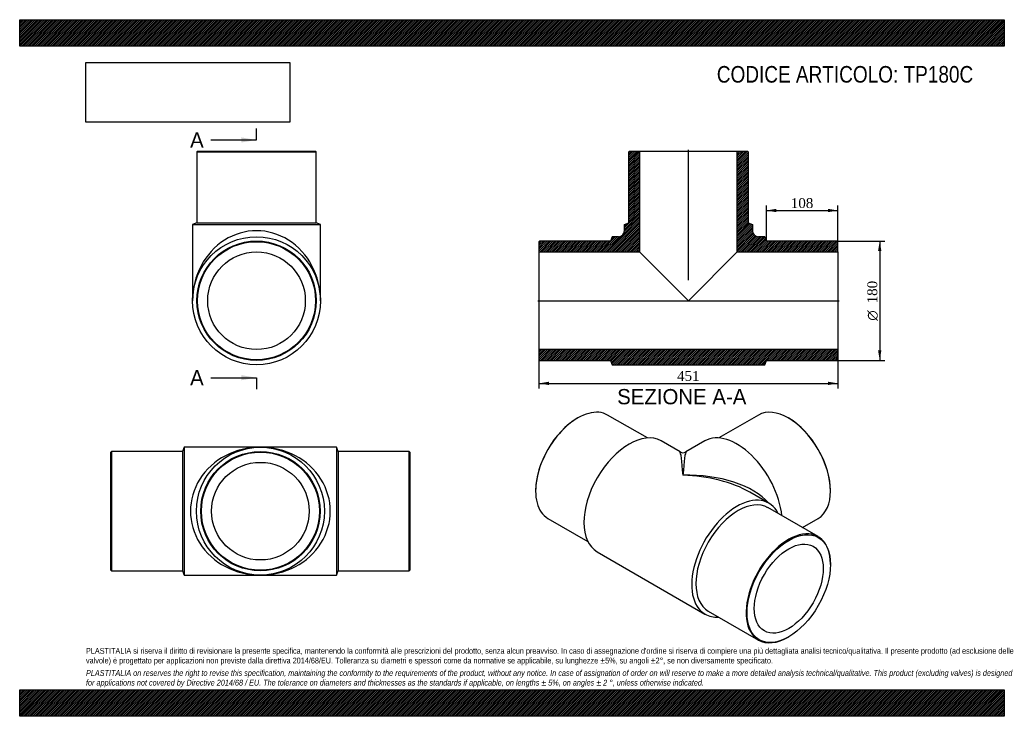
# Model space of a CAD drawing. Header units: millimetres. Extents: x 0 to 1485, y 0 to 1050.
import ezdxf
from ezdxf.enums import TextEntityAlignment as Align
from ezdxf.lldxf.tags import DXFTag

# ---------------------------------------------------------------- set-up
doc = ezdxf.new("R2010")
doc.units = ezdxf.units.MM
doc.header["$LTSCALE"] = 5
for name, color, linetype in [('Default', 7, 'Continuous'), ('DV4_Default', 7, 'Continuous'), ('TP180C', 7, 'Continuous')]:
    doc.layers.add(name, color=color, linetype=linetype)
doc.styles.add('SEACAD_Solid_Edge_ANSI', font='seans.ttf')
doc.styles.add('SEACAD_Solid_Edge_ANSI1_Symbols', font='semeca1.ttf')
doc.styles.add('SEACAD_Times_New_Roman', font='times.ttf')
tags = doc.linetypes.add('CENTER2', pattern=[28.575, 19.05, -3.175, 3.175, -3.175]).pattern_tags.tags
tags[10:11] = [DXFTag(74, 4), DXFTag(75, 0), DXFTag(340, '0'), DXFTag(46, 0.0), DXFTag(50, 0.0), DXFTag(44, 0.0), DXFTag(45, 0.0)]
tags[8:9] = [DXFTag(74, 4), DXFTag(75, 0), DXFTag(340, '0'), DXFTag(46, 0.0), DXFTag(50, 0.0), DXFTag(44, 0.0), DXFTag(45, 0.0)]
tags[6:7] = [DXFTag(74, 4), DXFTag(75, 0), DXFTag(340, '0'), DXFTag(46, 0.0), DXFTag(50, 0.0), DXFTag(44, 0.0), DXFTag(45, 0.0)]
tags[4:5] = [DXFTag(74, 4), DXFTag(75, 0), DXFTag(340, '0'), DXFTag(46, 0.0), DXFTag(50, 0.0), DXFTag(44, 0.0), DXFTag(45, 0.0)]
doc.dimstyles.new('ANSImm', dxfattribs={"dimtxt": 15, "dimasz": 15, "dimexe": 7.5, "dimexo": 0, "dimgap": 3.75, "dimtad": 1, "dimdsep": 46, "dimtxsty": 'SEACAD_Times_New_Roman', "dimblk1": '_SE_FILLED', "dimblk2": '_SE_FILLED', "dimsah": 1, "dimcen": 7.5, "dimazin": 0, "dimtfac": 0.85, "dimtdec": 3, "dimtofl": 0, "dimtmove": 0, "dimatfit": 3, "dimfxl": 1, "dimarcsym": 0})
picture_1 = doc.add_image_def('image1.jpg', size_in_pixel=(4302, 1260))

# ---------------------------------------------------------------- blocks, each defined once
blk = doc.blocks.new('SE')
at = {"layer": 'TP180C', "color": 7, "linetype": 'Continuous'}
for p, q in [((248, 405.7), (245.5, 399.2)), ((248, 405.7), (248, 212.7)), ((363, 405.7), (248, 405.7)), ((478, 405.7), (363, 405.7)), ((478, 405.7), (478, 212.7)), ((480.5, 399.2), (478, 405.7)), ((138.5, 399.2), (137.5, 398.2)), ((137.5, 220.2), (137.5, 398.2)), ((138.5, 399.2), (138.5, 219.2)), ((245.5, 399.2), (138.5, 399.2)), ((245.5, 399.2), (245.5, 219.2)), ((480.5, 399.2), (480.5, 219.2)), ((587.5, 399.2), (480.5, 399.2)), ((587.5, 219.2), (587.5, 399.2)), ((588.5, 398.2), (587.5, 399.2)), ((588.5, 398.2), (588.5, 220.2)), ((137.5, 220.2), (138.5, 219.2)), ((138.5, 219.2), (245.5, 219.2)), ((245.5, 219.2), (248, 212.7)), ((248, 212.7), (363, 212.7)), ((363, 212.7), (478, 212.7)), ((478, 212.7), (480.5, 219.2)), ((480.5, 219.2), (587.5, 219.2)), ((587.5, 219.2), (588.5, 220.2))]:
    blk.add_line(p, q, dxfattribs=at)
for radius in [96.5, 90, 89, 73.6]:
    blk.add_circle((363, 309.2), radius, dxfattribs=at)
for major_axis in [(105.5, 0), (-105.5, 0)]:
    blk.add_ellipse((363, 309.2), major_axis=major_axis, ratio=0.914692, start_param=1.570796, end_param=4.712389, dxfattribs=at)
blk = doc.blocks.new('SE1')
at = {"layer": 'TP180C', "color": 7, "linetype": 'Continuous'}
for p, q in [((841.7, 449.6), (841, 449.2)), ((946.7, 419.5), (886.7, 454.1)), ((1114.2, 454.1), (1054.2, 419.5)), ((1159.9, 449.2), (1159.2, 449.6)), ((995.9, 398.5), (967.4, 415)), ((1033.5, 415), (1004.9, 398.5)), ((778.1, 340.2), (778.1, 339.4)), ((1130, 321.1), (1101.4, 337.6)), ((1222.8, 339.4), (1222.8, 340.2)), ((1204.2, 270.8), (1128.5, 314.5)), ((796.7, 298.2), (856.7, 263.6)), ((1180.4, 284.5), (1204.2, 298.2)), ((870.9, 247.9), (1033.5, 154)), ((1222.8, 228.8), (1222.8, 229.6)), ((1038.5, 158.6), (1114.2, 114.9)), ((1159.2, 119.4), (1159.9, 119.8))]:
    blk.add_line(p, q, dxfattribs=at)
blk.add_arc((1000.4, 406.3), 9, 240.3681, 299.4689, dxfattribs=at)
for centre, major_axis, ratio, start_param, end_param in [((841.7, 376.2), (45, 77.9), 0.57735, 0, 3.141593), ((1159.2, 376.2), (-45, 77.9), 0.57735, 3.141593, 6.283185), ((841, 376.6), (-44.5, -77.1), 0.57735, 3.926991, 5.497787), ((1159.9, 376.6), (44.5, -77.1), 0.57735, 0.785398, 2.356194), ((919.1, 331.5), (-48.2, -83.6), 0.57735, 3.141593, 6.283185), ((1081.8, 331.5), (-48.3, 83.6), 0.57735, 4.054583, 6.283185), ((1000.4, 284.5), (4.6, -114.1), 0.038483, 2.331859, 3.117257), ((1000.4, 284.5), (-4.6, -114.1), 0.038483, 3.165928, 3.951326), ((1000.4, 284.5), (-142.8, -5.3), 0.551103, 3.559278, 4.692023), ((1000.4, 284.5), (-142.8, 5.3), 0.551103, 3.947356, 4.732755), ((1081.8, 237.6), (-48.2, -83.6), 0.57735, 2.772465, 6.283185), ((1083.5, 236.5), (-45, -77.9), 0.57735, 3.141593, 6.283185), ((1159.2, 192.9), (-45, -77.9), 0.57735, 2.356194, 6.283185), ((1081.8, 237.6), (-48.2, -83.6), 0.57735, 0, 0.369128), ((1159.2, 192.9), (-45, -77.9), 0.57735, 0, 0.785398)]:
    blk.add_ellipse(centre, major_axis=major_axis, ratio=ratio, start_param=start_param, end_param=end_param, dxfattribs=at)
for major_axis in [(44.5, 77.1), (-36.8, -63.7)]:
    blk.add_ellipse((1159.9, 192.5), major_axis=major_axis, ratio=0.57735, dxfattribs=at)
blk = doc.blocks.new('SE2')
at = {"layer": 'TP180C', "color": 7, "linetype": 'Continuous'}
for p, q in [((268.2, 851.9), (267.2, 850.9)), ((267.2, 850.9), (447.2, 850.9)), ((267.2, 850.9), (267.2, 743.9)), ((268.2, 851.9), (446.2, 851.9)), ((447.2, 850.9), (446.2, 851.9)), ((447.2, 743.9), (447.2, 850.9)), ((267.2, 743.9), (260.7, 741.4)), ((267.2, 743.9), (447.2, 743.9)), ((453.7, 741.4), (447.2, 743.9)), ((260.7, 741.4), (453.7, 741.4)), ((260.7, 741.4), (260.7, 626.4)), ((453.7, 626.4), (453.7, 741.4))]:
    blk.add_line(p, q, dxfattribs=at)
for radius in [96.5, 90, 89, 73.6]:
    blk.add_circle((357.2, 626.4), radius, dxfattribs=at)
blk.add_ellipse((357.2, 626.4), major_axis=(0, -105.5), ratio=0.914692, start_param=1.570796, end_param=4.712389, dxfattribs=at)
blk = doc.blocks.new('SE4')
at = {"color": 7, "linetype": 'Continuous', "style": 'SEACAD_Solid_Edge_ANSI'}
blk.add_text('A', height=23, dxfattribs=at).set_placement((257, 880.2), align=Align.TOP_LEFT)
blk = doc.blocks.new('SE5')
at = {"color": 7, "linetype": 'Continuous', "style": 'SEACAD_Solid_Edge_ANSI'}
blk.add_text('A', height=23, dxfattribs=at).set_placement((257, 521.9), align=Align.TOP_LEFT)
blk = doc.blocks.new('SEANNOT_GROUP')
at = {"linetype": 'Continuous'}
blk.add_hatch(color=7, dxfattribs=at).paths.add_polyline_path([(334.2, 864.9), (357.2, 868.7), (334.2, 872.6)])
at = {"color": 7, "linetype": 'Continuous'}
blk.add_lwpolyline([(288.2, 868.7), (357.2, 868.7)], dxfattribs=at)
blk = doc.blocks.new('SEANNOT_GROUP1')
at = {"linetype": 'Continuous'}
blk.add_hatch(color=7, dxfattribs=at).paths.add_polyline_path([(334.2, 506.5), (357.2, 510.4), (334.2, 514.2)])
at = {"color": 7, "linetype": 'Continuous'}
blk.add_lwpolyline([(288.2, 510.4), (357.2, 510.4)], dxfattribs=at)
blk = doc.blocks.new('SE3')
at = {"layer": 'Default', "color": 7, "linetype": 'CENTER2'}
for p, q in [((357.2, 868.7), (357.2, 886)), ((357.2, 510.4), (357.2, 493.1))]:
    blk.add_line(p, q, dxfattribs=at)
at = {"layer": 'Default', "color": 7, "linetype": 'CENTER2', "const_width": 0.0001}
blk.add_lwpolyline([(357.2, 868.7), (357.2, 510.4)], dxfattribs=at)
at = {"layer": 'Default'}
for name in ['SE4', 'SEANNOT_GROUP', 'SE5', 'SEANNOT_GROUP1']:
    blk.add_blockref(name, (0, 0), dxfattribs=at)
blk = doc.blocks.new('SE6')
at = {"layer": 'TP180C', "linetype": 'Continuous'}
h = blk.add_hatch(dxfattribs=at)
h.set_pattern_fill('LINE', scale=0.629921, angle=45, style=0)
edge = h.paths.add_edge_path()
edge.add_line((918.6, 743.9), (912.1, 741.4))
edge.add_line((912.1, 741.4), (912.1, 731.9))
edge.add_arc((903.1, 731.9), 9, 270, 360, ccw=False)
edge.add_line((903.1, 722.9), (893.6, 722.9))
edge.add_line((893.6, 722.9), (891.1, 716.4))
edge.add_line((891.1, 716.4), (784.1, 716.4))
edge.add_line((784.1, 716.4), (783.1, 715.4))
edge.add_line((783.1, 715.4), (783.1, 700))
edge.add_line((783.1, 700), (935, 700))
edge.add_line((935, 700), (935, 851.9))
edge.add_line((935, 851.9), (919.6, 851.9))
edge.add_line((919.6, 851.9), (918.6, 850.9))
edge.add_line((918.6, 850.9), (918.6, 743.9))
h = blk.add_hatch(dxfattribs=at)
h.set_pattern_fill('LINE', scale=0.629921, angle=45, style=0)
edge = h.paths.add_edge_path()
edge.add_line((1098.6, 743.9), (1098.6, 850.9))
edge.add_line((1098.6, 850.9), (1097.6, 851.9))
edge.add_line((1097.6, 851.9), (1082.2, 851.9))
edge.add_line((1082.2, 851.9), (1082.2, 700))
edge.add_line((1082.2, 700), (1234.1, 700))
edge.add_line((1234.1, 700), (1234.1, 715.4))
edge.add_line((1234.1, 715.4), (1233.1, 716.4))
edge.add_line((1233.1, 716.4), (1126.1, 716.4))
edge.add_line((1126.1, 716.4), (1123.6, 722.9))
edge.add_line((1123.6, 722.9), (1114.1, 722.9))
edge.add_arc((1114.1, 731.9), 9, 180, 270, ccw=False)
edge.add_line((1105.1, 731.9), (1105.1, 741.4))
edge.add_line((1105.1, 741.4), (1098.6, 743.9))
h = blk.add_hatch(dxfattribs=at)
h.set_pattern_fill('LINE', scale=0.629921, angle=45, style=0)
h.paths.add_polyline_path([(1234.1, 537.4), (1234.1, 552.8), (783.1, 552.8), (783.1, 537.4), (784.1, 536.4), (891.1, 536.4), (893.6, 529.9), (1123.6, 529.9), (1126.1, 536.4), (1233.1, 536.4)])
at = {"layer": 'DV4_Default', "color": 7, "linetype": 'CENTER2'}
for p, q in [((1008.6, 657.3), (1008.6, 853.6)), ((781.3, 626.4), (1235.8, 626.4))]:
    blk.add_line(p, q, dxfattribs=at)
at = {"layer": 'TP180C', "color": 7, "linetype": 'Continuous'}
for p, q in [((918.6, 850.9), (919.6, 851.9)), ((918.6, 743.9), (918.6, 850.9)), ((919.6, 851.9), (935, 851.9)), ((935, 851.9), (1082.2, 851.9)), ((935, 851.9), (935, 700)), ((1082.2, 851.9), (1097.6, 851.9)), ((1082.2, 700), (1082.2, 851.9)), ((1097.6, 851.9), (1098.6, 850.9)), ((1098.6, 850.9), (1098.6, 743.9)), ((912.1, 741.4), (918.6, 743.9)), ((1098.6, 743.9), (1105.1, 741.4)), ((912.1, 731.9), (912.1, 741.4)), ((1105.1, 741.4), (1105.1, 731.9)), ((783.1, 715.4), (784.1, 716.4)), ((783.1, 715.4), (783.1, 700)), ((891.1, 716.4), (784.1, 716.4)), ((893.6, 722.9), (891.1, 716.4)), ((903.1, 722.9), (893.6, 722.9)), ((1123.6, 722.9), (1114.1, 722.9)), ((1126.1, 716.4), (1123.6, 722.9)), ((1233.1, 716.4), (1126.1, 716.4)), ((1233.1, 716.4), (1234.1, 715.4)), ((1234.1, 700), (1234.1, 715.4)), ((783.1, 700), (783.1, 552.8)), ((783.1, 700), (935, 700)), ((935, 700), (1008.6, 626.4)), ((1008.6, 626.4), (1082.2, 700)), ((1082.2, 700), (1234.1, 700)), ((1234.1, 700), (1234.1, 552.8)), ((1234.1, 552.8), (783.1, 552.8)), ((783.1, 552.8), (783.1, 537.4)), ((1234.1, 537.4), (1234.1, 552.8)), ((784.1, 536.4), (783.1, 537.4)), ((784.1, 536.4), (891.1, 536.4)), ((891.1, 536.4), (893.6, 529.9)), ((1123.6, 529.9), (1126.1, 536.4)), ((1126.1, 536.4), (1233.1, 536.4)), ((1234.1, 537.4), (1233.1, 536.4)), ((893.6, 529.9), (1123.6, 529.9))]:
    blk.add_line(p, q, dxfattribs=at)
for centre, start, end in [((903.1, 731.9), 270, 0), ((1114.1, 731.9), 180, 270)]:
    blk.add_arc(centre, 9, start, end, dxfattribs=at)
blk = doc.blocks.new('DMBLK362')
at = {"layer": 'Default', "linetype": 'Continuous'}
for points in [[(798.1, 499.3), (798.1, 504.3), (783.1, 501.8)], [(1219.1, 499.3), (1234.1, 501.8), (1219.1, 504.3)]]:
    blk.add_hatch(color=7, dxfattribs=at).paths.add_polyline_path(points)
at = {"layer": 'Default', "color": 7, "linetype": 'Continuous'}
for p, q in [((783.1, 552.8), (783.1, 494.3)), ((1234.1, 552.8), (1234.1, 494.3)), ((783.1, 501.8), (1234.1, 501.8))]:
    blk.add_line(p, q, dxfattribs=at)
at = {"layer": 'Default', "color": 7, "linetype": 'Continuous', "style": 'SEACAD_Times_New_Roman'}
blk.add_text('451', height=15, dxfattribs=at).set_placement((991.5, 520.6), align=Align.TOP_LEFT)
blk = doc.blocks.new('_SE_FILLED')
at = {"color": 0}
blk.add_line((0, 0), (-1, 0), dxfattribs=at)
blk.add_solid([(0, 0), (-1, -0.1665), (-1, 0.1665), (0, 0)], dxfattribs=at)
blk = doc.blocks.new('DMBLK363')
at = {"layer": 'Default', "linetype": 'Continuous'}
for points in [[(1141.1, 764.9), (1126.1, 762.4), (1141.1, 759.9)], [(1219.1, 764.9), (1219.1, 759.9), (1234.1, 762.4)]]:
    blk.add_hatch(color=7, dxfattribs=at).paths.add_polyline_path(points)
at = {"layer": 'Default', "color": 7, "linetype": 'Continuous'}
for p, q in [((1126.1, 716.4), (1126.1, 769.9)), ((1126.1, 762.4), (1234.1, 762.4)), ((1234.1, 707.7), (1234.1, 769.9))]:
    blk.add_line(p, q, dxfattribs=at)
at = {"layer": 'Default', "color": 7, "linetype": 'Continuous', "style": 'SEACAD_Times_New_Roman'}
blk.add_text('108', height=15, dxfattribs=at).set_placement((1163, 781.1), align=Align.TOP_LEFT)
blk = doc.blocks.new('GDimGGroup')
at = {"layer": 'Default', "linetype": 'Continuous'}
for points in [[(1299.6, 701.4), (1297.1, 716.4), (1294.6, 701.4)], [(1299.6, 551.4), (1294.6, 551.4), (1297.1, 536.4)]]:
    blk.add_hatch(color=7, dxfattribs=at).paths.add_polyline_path(points)
at = {"layer": 'Default', "color": 7, "linetype": 'Continuous'}
for p, q in [((1233.1, 716.4), (1304.6, 716.4)), ((1297.1, 716.4), (1297.1, 536.4)), ((1233.1, 536.4), (1304.6, 536.4))]:
    blk.add_line(p, q, dxfattribs=at)
for s, style, p in [('180', 'SEACAD_Times_New_Roman', (1278.4, 622.4)), ('O', 'SEACAD_Solid_Edge_ANSI1_Symbols', (1278.4, 596.3))]:
    blk.add_text(s, height=15, rotation=90, dxfattribs=dict(at, style=style)).set_placement(p, align=Align.TOP_LEFT)

msp = doc.modelspace()

# ---------------------------------------------------------------- hatches: boundary and pattern name
at = {"layer": 'Default', "linetype": 'Continuous'}
h = msp.add_hatch(dxfattribs=at)
h.set_pattern_fill('LINE', scale=0.629921, angle=45, style=0)
h.paths.add_polyline_path([(1485, 1010), (1485, 1050), (0, 1050), (0, 1010)])
for points in [[(1485, 1010), (1485, 1050), (0, 1050), (0, 1010)], [(1485, 0), (1485, 40), (0, 40), (0, 0)]]:
    msp.add_hatch(color=7, dxfattribs=at).paths.add_polyline_path(points)
h = msp.add_hatch(dxfattribs=at)
h.set_pattern_fill('LINE', scale=0.629921, angle=45, style=0)
h.paths.add_polyline_path([(1485, 0), (1485, 40), (0, 40), (0, 0)])

# ---------------------------------------------------------------- linework, layer by layer
at = {"layer": 'Default', "color": 7, "linetype": 'Continuous'}
for p, q in [((0, 1050), (1485, 1050)), ((0, 1010), (0, 1050)), ((1485, 1050), (1485, 1010)), ((1485, 1010), (0, 1010)), ((0, 40), (1485, 40)), ((0, 0), (0, 40)), ((1485, 40), (1485, 0)), ((1485, 0), (0, 0))]:
    msp.add_line(p, q, dxfattribs=at)

# ---------------------------------------------------------------- block references
at = {"layer": 'Default'}
for name in ['SE3', 'SE2', 'SE6', 'GDimGGroup', 'SE1', 'SE']:
    msp.add_blockref(name, (0, 0), dxfattribs=at)

# ---------------------------------------------------------------- texts
at = {"layer": 'Default', "color": 7, "linetype": 'Continuous', "style": 'SEACAD_Solid_Edge_ANSI'}
msp.add_text('SEZIONE A-A', height=23, dxfattribs=at).set_placement((901.122, 493.289), align=Align.TOP_LEFT)
at = {"layer": 'Default', "attachment_point": 1}
for s, insert, char_height, width in [('{\\fArial Narrow|b0||i0||c0|p34;\\C7;\\H25.;\\W1.;CODICE ARTICOLO: TP180C}', (1051.431, 980.168), 25, 415.34893), ("{\\fArial Narrow|b0||i0||c0|p34;\\C7;\\H8.75;\\W1.;PLASTITALIA si riserva il diritto di revisionare la presente specifica, mantenendo la conformità alle prescrizioni del prodotto, senza alcun preavviso. In caso di assegnazione d'ordine si riserva di compiere una più dettagliata analisi tecnico/qualitativa. Il presente prodotto (ad esclusione delle \\P}{\\fArial Narrow|b0||i0||c0|p34;\\C7;\\H8.75;\\W1.;valvole) è progettato per applicazioni non previste dalla direttiva 2014/68/EU. Tolleranza su diametri e spessori come da normative se applicabile, su lunghezze ±5%, su angoli ±2°, se non diversamente specificato.\\P}{\\fArial Narrow|b0||i0||c0|p34;\\C7;\\H2.5;\\W1.;   \\P}{\\fArial Narrow|b0||i1||c0|p34;\\C7;\\H8.75;\\W1.;PLASTITALIA on reserves the right to revise this specification, maintaining the conformity to the requirements of the product, without any notice. In case of assignation of order on will reserve to make a more detailed analysis technical/qualitative. This product (excluding valves) is designed \\P}{\\fArial Narrow|b0||i1||c0|p34;\\C7;\\H8.75;\\W1.;for applications not covered by Directive 2014/68 / EU. The tolerance on diameters and thicknesses as the standards if applicable, on lengths ± 5%, on angles ± 2 °, unless otherwise indicated.\\P}", (100, 103.012), 8.75, 1285)]:
    msp.add_mtext(s, dxfattribs=dict(at, insert=insert, char_height=char_height, width=width))

# ---------------------------------------------------------------- dimensions: what is measured, and where the dimension line sits
at = {"layer": 'Default', "color": 7, "linetype": 'Continuous'}
dim = msp.add_linear_dim(base=(1234.081, 762.364), p1=(1126.081, 716.383), p2=(1234.081, 707.683), text='\\A1;<>', dimstyle='ANSImm', dxfattribs=at)
dim.commit()
dim.dimension.update_dxf_attribs({"geometry": 'DMBLK363', "text_midpoint": (1180.081, 762.364), "dimtype": 160})
dim = msp.add_linear_dim(base=(783.081, 501.808), p1=(783.081, 552.783), p2=(1234.081, 552.783), angle=0, text='\\A1;<>', dimstyle='ANSImm', dxfattribs=at)
dim.commit()
dim.dimension.update_dxf_attribs({"geometry": 'DMBLK362', "text_midpoint": (1008.581, 501.808), "dimtype": 161})

# ---------------------------------------------------------------- pictures from other files: only their frames are drawn
image = msp.add_image(picture_1, insert=(100, 895.516), size_in_units=(307.286, 90))
image.dxf.flags = 7

doc.saveas('drawing.dxf')
